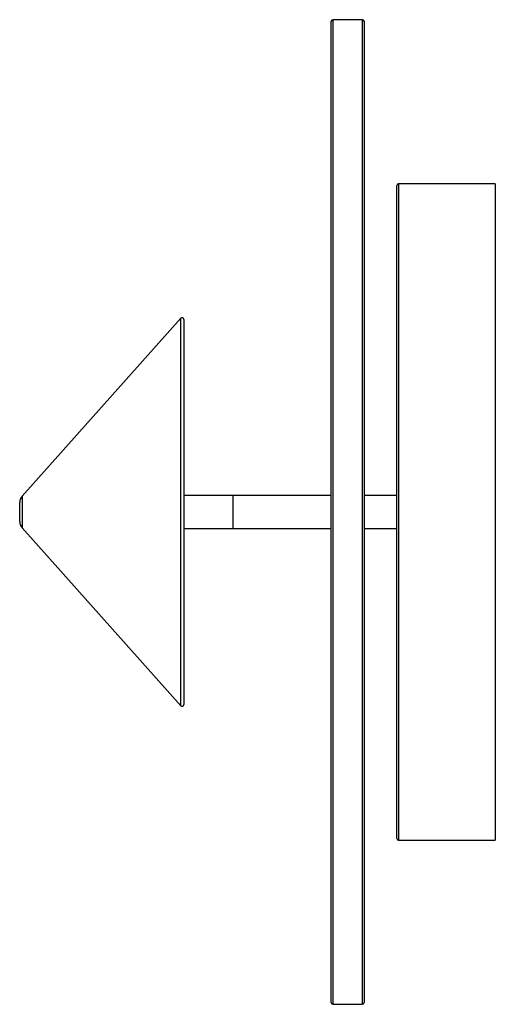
# Paper-space layout '_Izquierda' of a CAD drawing. Header units: millimetres. Extents: x 195 to 340, y -144 to 156.
import ezdxf

# ---------------------------------------------------------------- set-up
doc = ezdxf.new("R2010")
doc.units = ezdxf.units.MM

psp = doc.layouts.new('_Izquierda')

# ---------------------------------------------------------------- linework, layer by layer
at = {"color": 7, "linetype": 'Continuous', "lineweight": 25}
for p, q in [((290, -143.8), (290, 155.2)), ((299.5, 155.7), (290.5, 155.7)), ((300, 155.2), (300, -143.8)), ((310, -93.8), (310, 105.2)), ((340, 105.7), (310.5, 105.7)), ((340, 105.7), (340, -94.3)), ((244.13, 64.72), (195.76, 10.55)), ((245, 64.39), (245, -52.99)), ((290, 10.7), (245, 10.7)), ((260, 10.7), (260, 0.7)), ((310, 10.7), (300, 10.7)), ((195, 2.84), (195, 8.55)), ((195.76, 0.85), (244.13, -53.32)), ((245, 0.7), (290, 0.7)), ((300, 0.7), (310, 0.7)), ((310.5, -94.3), (340, -94.3)), ((290.5, -144.3), (299.5, -144.3))]:
    psp.add_line(p, q, dxfattribs=at)
at = {"color": 8, "linetype": 'Continuous', "lineweight": 25}
for p, q in [((290.5, 155.7), (290.5, -144.3)), ((299.5, -144.3), (299.5, 155.7)), ((310.5, 105.7), (310.5, -94.3)), ((244.13, -53.32), (244.13, 64.72)), ((195.76, 10.55), (195.76, 0.85))]:
    psp.add_line(p, q, dxfattribs=at)
at = {"color": 7, "linetype": 'Continuous', "lineweight": 25}
for centre, radius, start, end in [((290.5, 155.2), 0.5, 90, 180), ((299.5, 155.2), 0.5, 0, 90), ((310.5, 105.2), 0.5, 90, 180), ((244.5, 64.39), 0.5, 0, 138.2397), ((198, 8.55), 3, 138.2397, 180), ((198, 2.84), 3, 180, 221.7603), ((244.5, -52.99), 0.5, 221.7603, 360), ((310.5, -93.8), 0.5, 180, 270), ((290.5, -143.8), 0.5, 180, 270), ((299.5, -143.8), 0.5, 270, 360)]:
    psp.add_arc(centre, radius, start, end, dxfattribs=at)

doc.saveas('drawing.dxf')
